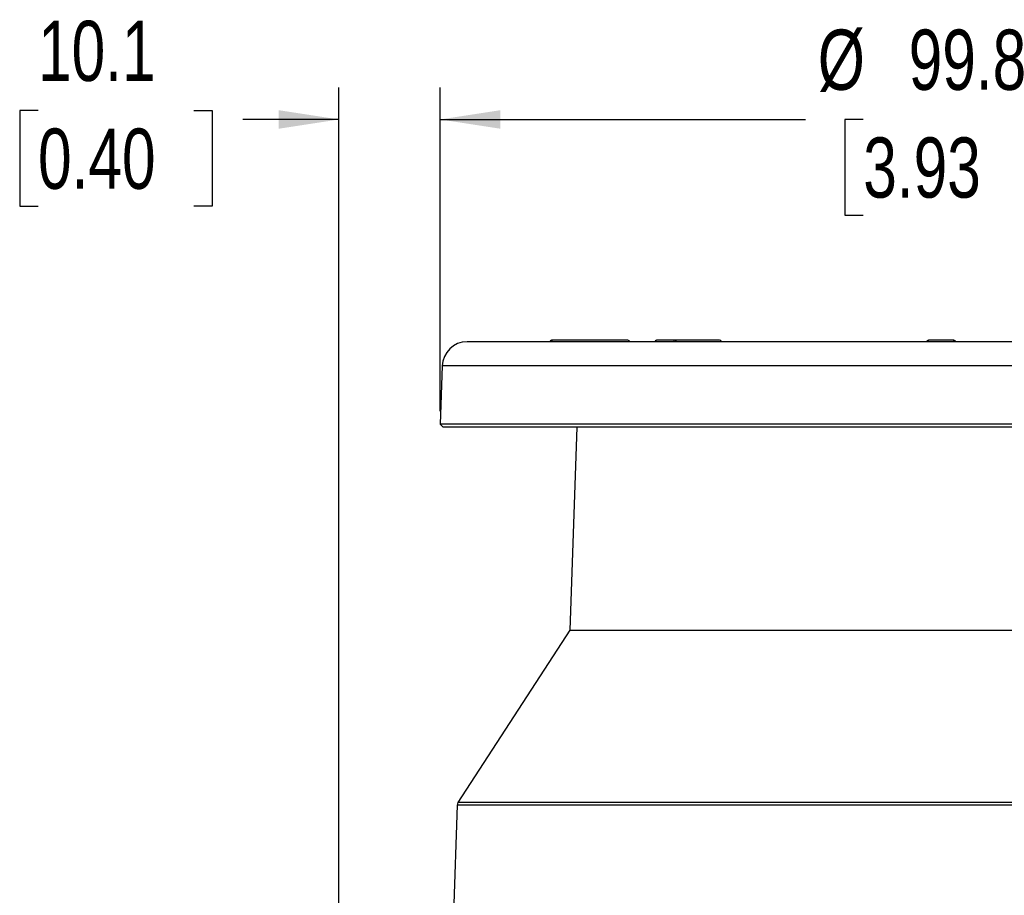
# Model space of a CAD drawing. Header units: millimetres. Extents: x 0 to 864, y 0 to 559.
# Tile 23 of 55: x 244 to 342, y 234 to 321. Entities that reach past the tile are written whole.
import ezdxf

# ---------------------------------------------------------------- set-up
doc = ezdxf.new("R2010")
doc.units = ezdxf.units.MM
doc.layers.add('DIMENSIONS', color=140, linetype='Continuous', lineweight=25)
doc.styles.add('SLDTEXTSTYLE0', font='TXT', dxfattribs={"width": 0.75})
doc.dimstyles.new('SLDDIMSTYLE1', dxfattribs={"dimtxt": 6, "dimasz": 6, "dimexe": 0, "dimexo": 0.0625, "dimgap": 1.5, "dimtad": 0, "dimtih": 1, "dimtoh": 1, "dimdec": 1, "dimrnd": 1e-09, "dimzin": 12, "dimdsep": 46, "dimtxsty": 'SLDTEXTSTYLE0', "dimsah": 1, "dimcen": 0.09, "dimadec": 0, "dimazin": 3, "dimtfac": 1, "dimtdec": 1, "dimtofl": 0, "dimtmove": 0, "dimatfit": 3, "dimfxl": 0, "dimfrac": 2, "dimtolj": 1, "dimtzin": 12, "dimarcsym": 0})
doc.dimstyles.new('SLDDIMSTYLE2', dxfattribs={"dimtxt": 6, "dimasz": 6, "dimexe": 0, "dimexo": 0.0625, "dimgap": 1.5, "dimtad": 0, "dimtih": 1, "dimtoh": 1, "dimdec": 1, "dimrnd": 1e-09, "dimzin": 12, "dimdsep": 46, "dimtxsty": 'SLDTEXTSTYLE0', "dimsah": 1, "dimcen": 0.09, "dimadec": 0, "dimazin": 3, "dimtfac": 1, "dimtdec": 1, "dimtmove": 0, "dimatfit": 0, "dimfxl": 0, "dimfrac": 2, "dimtolj": 1, "dimtzin": 12, "dimarcsym": 0})

# ---------------------------------------------------------------- blocks, each defined once
blk = doc.blocks.new('_D_7')
at = {"layer": 'DIMENSIONS'}
for p, q in [((275.635, 174.993), (275.635, 314.552)), ((285.714, 282.293), (285.714, 314.552)), ((245.654, 312.26), (243.826, 312.26)), ((243.826, 312.26), (243.826, 302.735)), ((261.171, 312.26), (262.999, 312.26)), ((262.999, 312.26), (262.999, 302.735)), ((275.635, 311.377), (266.044, 311.377)), ((285.714, 311.377), (297.252, 311.377)), ((243.826, 302.735), (245.654, 302.735)), ((262.999, 302.735), (261.171, 302.735))]:
    blk.add_line(p, q, dxfattribs=at)
for points in [[(275.635, 311.377), (269.635, 312.3), (269.635, 310.454)], [(285.714, 311.377), (291.714, 310.454), (291.714, 312.3)]]:
    blk.add_solid(points, dxfattribs=at)
at = {"layer": 'DIMENSIONS', "char_height": 6, "attachment_point": 1, "style": 'SLDTEXTSTYLE0'}
for s, insert in [('10.1', (245.654, 321.213)), ('0.40', (245.654, 310.469))]:
    blk.add_mtext(s, dxfattribs=dict(at, insert=insert))
blk = doc.blocks.new('_D_8')
at = {"layer": 'DIMENSIONS'}
for p, q in [((285.714, 282.293), (285.714, 314.552)), ((385.556, 282.293), (385.556, 314.552)), ((285.714, 311.377), (322.136, 311.377)), ((327.876, 311.377), (326.048, 311.377)), ((326.048, 311.377), (326.048, 301.852)), ((343.393, 311.377), (345.221, 311.377)), ((345.221, 311.377), (345.221, 301.852)), ((385.556, 311.377), (349.134, 311.377)), ((326.048, 301.852), (327.876, 301.852)), ((345.221, 301.852), (343.393, 301.852))]:
    blk.add_line(p, q, dxfattribs=at)
for points in [[(285.714, 311.377), (291.714, 310.454), (291.714, 312.3)], [(385.556, 311.377), (379.556, 312.3), (379.556, 310.454)]]:
    blk.add_solid(points, dxfattribs=at)
at = {"layer": 'DIMENSIONS', "char_height": 6, "attachment_point": 1, "style": 'SLDTEXTSTYLE0'}
for s, insert in [('%%c', (323.352, 320.33)), ('99.8', (332.401, 320.33)), ('3.93', (327.876, 309.586))]:
    blk.add_mtext(s, dxfattribs=dict(at, insert=insert))

msp = doc.modelspace()

# ---------------------------------------------------------------- linework, layer by layer
for p, q in [((382.856, 289.223), (288.414, 289.223)), ((304.419, 289.373), (296.836, 289.373)), ((309.088, 289.373), (307.301, 289.373)), ((313.562, 289.373), (309.098, 289.373)), ((334.371, 289.223), (334.371, 289.373)), ((336.899, 289.373), (334.371, 289.373)), ((336.899, 289.223), (336.899, 289.373)), ((285.916, 286.81), (285.714, 281.023)), ((385.354, 286.81), (285.916, 286.81)), ((385.556, 281.023), (285.714, 281.023)), ((285.714, 281.023), (286.003, 280.723)), ((385.267, 280.723), (286.003, 280.723)), ((299.352, 280.723), (298.645, 260.493)), ((298.645, 260.493), (287.491, 243.316)), ((298.645, 260.493), (369.295, 260.493)), ((381.064, 243.316), (287.491, 243.316)), ((287.41, 243.061), (287.051, 232.223)), ((381.146, 243.061), (287.41, 243.061))]:
    msp.add_line(p, q)
for centre, radius, start, end in [((288.414, 286.723), 2.5, 90.00023, 177.99976), ((296.828, 289.173), 0.2, 89.99528, 165.52634), ((296.637, 289.252), 0.233, 352.75303, 31.20666), ((304.425, 289.173), 0.2, 14.47366, 90.00045), ((307.325, 289.214), 0.161, 98.50385, 176.71464), ((309.112, 289.214), 0.161, 98.50041, 176.71807), ((309.084, 289.201), 0.173, 7.44883, 85.37354), ((313.568, 289.173), 0.2, 14.47366, 90.00045), ((334.365, 289.173), 0.2, 90.00124, 165.52251), ((336.904, 289.175), 0.198, 13.9861, 89.73025), ((287.91, 243.044), 0.5, 147.00183, 178.09729)]:
    msp.add_arc(centre, radius, start, end)
msp.add_open_spline([(307.299, 289.373), (307.278, 289.371), (307.234, 289.367), (307.175, 289.334), (307.128, 289.285), (307.113, 289.243), (307.105, 289.223)], degree=3, knots=[0, 0, 0, 0, 0.242701, 0.499739, 0.756834, 1, 1, 1, 1])

# ---------------------------------------------------------------- dimensions: what is measured, and where the dimension line sits
at = {"layer": 'DIMENSIONS'}
dim = msp.add_linear_dim(base=(285.714, 311.377), p1=(275.635, 173.723), p2=(285.714, 281.023), dimstyle='SLDDIMSTYLE2', dxfattribs=at)
dim.commit()
dim.dimension.update_dxf_attribs({"geometry": '_D_7', "text_midpoint": (253.413, 311.377), "dimtype": 160})
dim = msp.add_linear_dim(base=(385.556, 311.377), p1=(285.714, 281.023), p2=(385.556, 281.023), text='%%c<>', dimstyle='SLDDIMSTYLE1', dxfattribs=at)
dim.commit()
dim.dimension.update_dxf_attribs({"geometry": '_D_8', "text_midpoint": (335.635, 311.377), "dimtype": 160})

doc.saveas('drawing.dxf')
